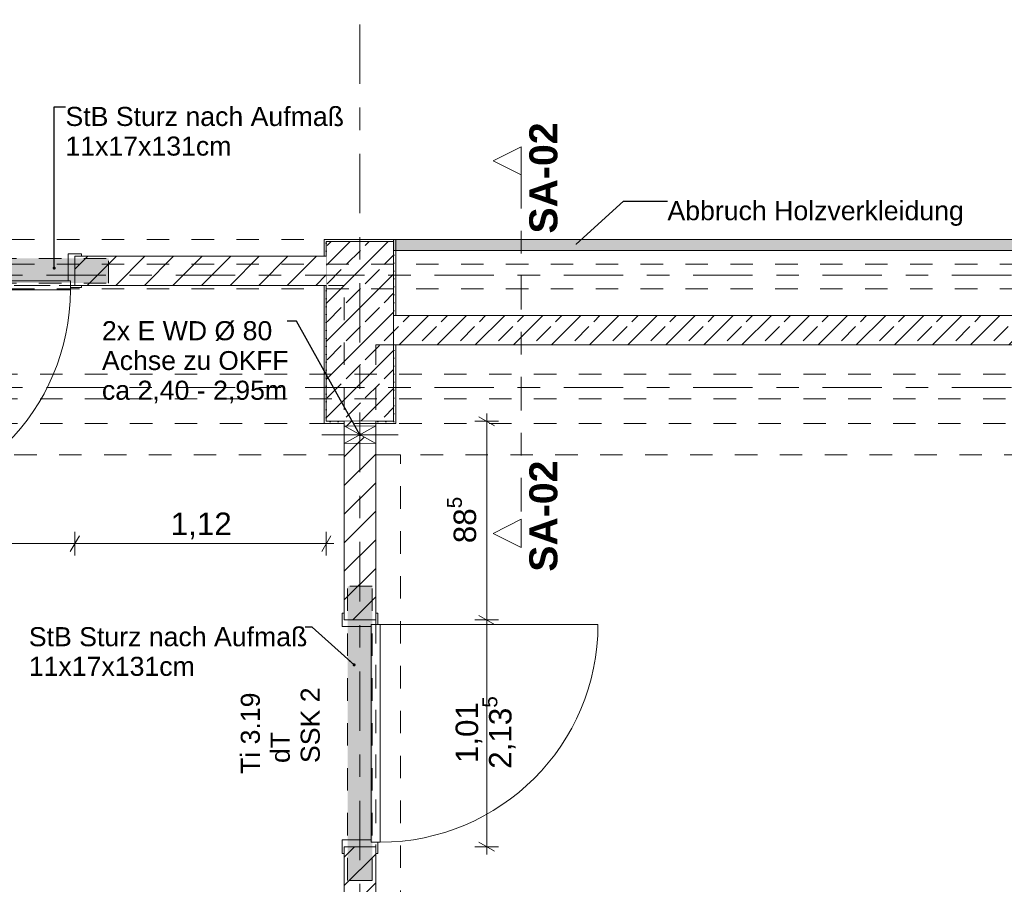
# Model space of a CAD drawing. Header units: metres. Extents: x -4 to 99, y -11 to 17.
# Tile 206 of 256: x 24.21 to 28.6, y 3.14 to 6.99. Entities that reach past the tile are written whole.
import ezdxf

# ---------------------------------------------------------------- set-up
doc = ezdxf.new("R2010")
doc.units = ezdxf.units.M
doc.header["$MEASUREMENT"] = 0
for name, pattern in [('Achse', [0.2, 0.1, -0.05, 0, -0.05]), ('Punktlinie eng', [0.0375, 0.0125, -0.025]), ('Schnittlinie', [0.3, 0.15, -0.075, 0, -0.075]), ('Strichlinie doppelt', [0.546806, 0.264583, -0.105833, 0.070556, -0.105833]), ('Strichlinie eng', [0.115, 0.075, -0.04]), ('Untersicht', [0.1, 0.075, -0.025]), ('Wipeout_Contour', [1, 0, -1])]:
    doc.linetypes.add(name, pattern=pattern)
for name, color, linetype in [('152 - Bemaßung_ Beschriftung.Ausbau', 7, 'Continuous'), ('203 - Marker.Schnitt - Ausbaudetail SA', 7, 'Continuous'), ('451 - Universal.Achsen Raster', 7, 'Continuous'), ('605 - Struktur.Wand Innen', 7, 'Continuous'), ('607 - Struktur.Stütze', 7, 'Continuous'), ('608 - Struktur.Träger', 7, 'Continuous'), ('650 - Abdeckung.Fußboden Aufbau', 7, 'Continuous'), ('Abbruch_605 - Struktur.Wand Innen', 7, 'Continuous'), ('Neubau_152 - Bemaßung_ Beschriftung.Ausbau', 7, 'Continuous'), ('Neubau_605 - Struktur.Wand Innen', 7, 'Continuous'), ('Neubau_615 - Struktur.Sturz', 7, 'Continuous'), ('Neubau_653 - Abdeckung.TB Verkofferung', 7, 'Continuous')]:
    doc.layers.add(name, color=color, linetype=linetype)
doc.styles.add('ERSTELLTER_STIL_1', font='txt')
doc.styles.add('ERSTELLTER_STIL_2', font='txt')
doc.linetypes.add('Abbruch 1', pattern='A,0,[1,2022.0244.A_L5A-PL02.04_iD_Grundriss 2.OG1.Shx,S=0.001984,R=0,X=0,Y=0],-0.25,0', length=0.25)
doc.dimstyles.new('ERSTELLTER_STIL__1', dxfattribs={"dimtxt": 0.1, "dimasz": 0.0532, "dimexe": 0.18, "dimexo": 0.0625, "dimgap": 0, "dimtad": 1, "dimzin": 0, "dimdsep": 46, "dimtxsty": 'ERSTELLTER_STIL_2', "dimblk": 'ARROWHEAD_2', "dimblk1": 'ARROWHEAD_2', "dimblk2": 'ARROWHEAD_2', "dimcen": 0.09, "dimse1": 1, "dimse2": 1, "dimclrd": 7, "dimclre": 7, "dimclrt": 7, "dimazin": 0, "dimtfac": 1, "dimtdec": 4, "dimtmove": 0, "dimatfit": 3, "dimfxl": 1, "dimtolj": 1, "dimtzin": 0, "dimarcsym": 0})
doc.dimstyles.new('ERSTELLTER_STIL__2', dxfattribs={"dimtxt": 0.1, "dimasz": 0.0532, "dimexe": 0.18, "dimexo": 0.0625, "dimgap": 0, "dimtad": 1, "dimtih": 1, "dimtoh": 1, "dimzin": 0, "dimdsep": 46, "dimtxsty": 'ERSTELLTER_STIL_2', "dimblk": 'ARROWHEAD_2', "dimblk1": 'ARROWHEAD_2', "dimblk2": 'ARROWHEAD_2', "dimcen": 0.09, "dimse1": 1, "dimse2": 1, "dimclrd": 7, "dimclre": 7, "dimclrt": 7, "dimazin": 0, "dimtfac": 1, "dimtdec": 4, "dimtmove": 0, "dimatfit": 3, "dimfxl": 1, "dimtolj": 1, "dimtzin": 0, "dimarcsym": 0})
doc.dimstyles.new('ERSTELLTER_STIL__5', dxfattribs={"dimtxt": 0.18, "dimasz": 0.00912, "dimexe": 0.18, "dimexo": 0.0625, "dimgap": 0, "dimtad": 0, "dimtih": 1, "dimtoh": 1, "dimdec": 4, "dimzin": 0, "dimdsep": 46, "dimcen": 0.09, "dimadec": 0, "dimazin": 0, "dimtfac": 1, "dimtdec": 4, "dimtmove": 0, "dimatfit": 3, "dimldrblk": 'ARROWHEAD_11', "dimfxl": 1, "dimtolj": 1, "dimtzin": 0, "dimarcsym": 0})
doc.dimstyles.new('ERSTELLTER_STIL__6', dxfattribs={"dimtxt": 0.18, "dimasz": 0.03648, "dimexe": 0.18, "dimexo": 0.0625, "dimgap": 0, "dimtad": 0, "dimtih": 1, "dimtoh": 1, "dimdec": 4, "dimzin": 0, "dimdsep": 46, "dimcen": 0.09, "dimadec": 0, "dimazin": 0, "dimtfac": 1, "dimtdec": 4, "dimtmove": 0, "dimatfit": 3, "dimldrblk": 'ARROWHEAD_11', "dimfxl": 1, "dimtolj": 1, "dimtzin": 0, "dimarcsym": 0})
doc.dimstyles.new('ERSTELLTER_STIL__7', dxfattribs={"dimtxt": 0.18, "dimasz": 0.02736, "dimexe": 0.18, "dimexo": 0.0625, "dimgap": 0, "dimtad": 0, "dimtih": 1, "dimtoh": 1, "dimdec": 4, "dimzin": 0, "dimdsep": 46, "dimcen": 0.09, "dimadec": 0, "dimazin": 0, "dimtfac": 1, "dimtdec": 4, "dimtmove": 0, "dimatfit": 3, "dimldrblk": 'ARROWHEAD_11', "dimfxl": 1, "dimtolj": 1, "dimtzin": 0, "dimarcsym": 0})
pattern_1 = [(45, (0, 0), (-0.0848528, 0.0848528), []), (45, (-0.04243, 0.04243), (-0.0848528, 0.0848528), [0.09, -0.03])]
pattern_2 = [(45, (0, 0), (-0.01767767, 0.01767767), [0, -0.025])]
pattern_3 = [(45, (0, 0), (-0.0636396, 0.0636396), [])]

# ---------------------------------------------------------------- blocks, each defined once
blk = doc.blocks.new('ARROWHEAD_11')
at = {"color": 0, "linetype": 'Continuous', "lineweight": 0}
blk.add_line((0, 0), (-1, 0), dxfattribs=at)
at = {"color": 0, "linetype": 'Continuous', "lineweight": 0, "const_width": 0.25, "flags": 128}
blk.add_lwpolyline([(-0.125, 0, 1), (0.125, 0, 1)], format="xyb", close=True, dxfattribs=at)
blk = doc.blocks.new('*D432')
at = {"layer": '152 - Bemaßung_ Beschriftung.Ausbau', "color": 7, "linetype": 'Continuous', "lineweight": 5}
for p, q in [((22.06, -4.6125), (22.06, -4.5075)), ((22.19, -4.6125), (22.19, -4.5075)), ((22.0802, -4.525), (22.0398, -4.595)), ((22.06, -4.56), (22.19, -4.56)), ((22.2102, -4.525), (22.1698, -4.595)), ((22.19, -4.56), (25.66, -4.56))]:
    blk.add_line(p, q, dxfattribs=at)
blk = doc.blocks.new('ARROWHEAD_2')
at = {"color": 0, "linetype": 'Continuous', "lineweight": 0}
for p, q in [((0, 0), (-1, 0)), ((-0.378, -0.655), (0.378, 0.655))]:
    blk.add_line(p, q, dxfattribs=at)
blk = doc.blocks.new('*D433')
at = {"layer": '152 - Bemaßung_ Beschriftung.Ausbau', "color": 7, "linetype": 'Continuous', "lineweight": 5}
for p, q in [((25.66, -4.6125), (25.66, -4.5075)), ((22.2102, -4.525), (22.1698, -4.595)), ((22.19, -4.56), (25.66, -4.56)), ((25.6802, -4.525), (25.6398, -4.595))]:
    blk.add_line(p, q, dxfattribs=at)
at = {"layer": '152 - Bemaßung_ Beschriftung.Ausbau', "color": 7, "lineweight": 5, "char_height": 0.1, "attachment_point": 7, "style": 'ERSTELLTER_STIL_2'}
for s, insert in [('\\A1;{\\pql;\\fArial|b0|i0|c0|p38;3,47}', (23.7161, -4.54)), ('\\A1;{\\pql;\\fArial|b0|i0|c0|p38;14}', (25.488, -4.54))]:
    blk.add_mtext(s, dxfattribs=dict(at, insert=insert))
blk = doc.blocks.new('*D539')
at = {"layer": '152 - Bemaßung_ Beschriftung.Ausbau', "color": 7, "linetype": 'Continuous', "lineweight": 5}
for p, q in [((23.45, 4.6021), (23.45, 4.7071)), ((24.46, 4.6021), (24.46, 4.7071)), ((23.4158, 4.6546), (23.45, 4.6546)), ((23.4702, 4.6896), (23.4298, 4.6196)), ((23.45, 4.6546), (24.46, 4.6546)), ((24.4802, 4.6896), (24.4398, 4.6196))]:
    blk.add_line(p, q, dxfattribs=at)
at = {"layer": '152 - Bemaßung_ Beschriftung.Ausbau', "color": 7, "lineweight": 5, "char_height": 0.1, "attachment_point": 7, "style": 'ERSTELLTER_STIL_2'}
for s, insert in [('\\A1;{\\pql;\\fArial|b0|i0|c0|p38;2,13\\fArial|b0|i0|c0|p38;\\A1{\\H.66x;\\S5^  ;}}', (23.7969, 4.5152)), ('\\A1;{\\pql;\\fArial|b0|i0|c0|p38;1,01}', (23.822, 4.6746))]:
    blk.add_mtext(s, dxfattribs=dict(at, insert=insert))
blk = doc.blocks.new('*D540')
at = {"layer": '152 - Bemaßung_ Beschriftung.Ausbau', "color": 7, "linetype": 'Continuous', "lineweight": 5}
for p, q in [((24.46, 4.6021), (24.46, 4.7071)), ((25.58, 4.6021), (25.58, 4.7071)), ((24.4802, 4.6896), (24.4398, 4.6196)), ((24.46, 4.6546), (25.58, 4.6546)), ((25.5598, 4.6196), (25.6002, 4.6896)), ((25.58, 4.6546), (25.6142, 4.6546))]:
    blk.add_line(p, q, dxfattribs=at)
at = {"layer": '152 - Bemaßung_ Beschriftung.Ausbau', "color": 7, "lineweight": 5, "insert": (24.887, 4.6746), "char_height": 0.1, "attachment_point": 7, "style": 'ERSTELLTER_STIL_2'}
blk.add_mtext('\\A1;{\\pql;\\fArial|b0|i0|c0|p38;1,12}', dxfattribs=at)
blk = doc.blocks.new('*D575')
at = {"layer": '152 - Bemaßung_ Beschriftung.Ausbau', "color": 7, "linetype": 'Continuous', "lineweight": 5}
for p, q in [((26.3472, 4.315), (26.2422, 4.315)), ((26.2597, 4.3352), (26.3297, 4.2948)), ((26.2947, 3.305), (26.2947, 4.315)), ((26.3472, 3.305), (26.2422, 3.305)), ((26.2597, 3.3252), (26.3297, 3.2848)), ((26.2947, 3.2708), (26.2947, 3.305))]:
    blk.add_line(p, q, dxfattribs=at)
at = {"layer": '152 - Bemaßung_ Beschriftung.Ausbau', "color": 7, "lineweight": 5, "char_height": 0.1, "attachment_point": 7, "rotation": 90, "style": 'ERSTELLTER_STIL_2'}
for s, insert in [('\\A1;{\\pql;\\fArial|b0|i0|c0|p38;2,13\\fArial|b0|i0|c0|p38;\\A1{\\H.66x;\\S5^  ;}}', (26.4341, 3.6519)), ('\\A1;{\\pql;\\fArial|b0|i0|c0|p38;1,01}', (26.2747, 3.677))]:
    blk.add_mtext(s, dxfattribs=dict(at, insert=insert))
blk = doc.blocks.new('*D576')
at = {"layer": '152 - Bemaßung_ Beschriftung.Ausbau', "color": 7, "linetype": 'Continuous', "lineweight": 5}
for p, q in [((26.3297, 5.1798), (26.2597, 5.2202)), ((26.2947, 5.2), (26.2947, 5.2342)), ((26.3472, 5.2), (26.2422, 5.2)), ((26.2947, 4.315), (26.2947, 5.2)), ((26.3472, 4.315), (26.2422, 4.315)), ((26.2597, 4.3352), (26.3297, 4.2948))]:
    blk.add_line(p, q, dxfattribs=at)
at = {"layer": '152 - Bemaßung_ Beschriftung.Ausbau', "color": 7, "lineweight": 5, "insert": (26.2763, 4.6566), "char_height": 0.1, "attachment_point": 7, "rotation": 90, "style": 'ERSTELLTER_STIL_2'}
blk.add_mtext('\\A1;{\\pql;\\fArial|b0|i0|c0|p38;88\\fArial|b0|i0|c0|p38;\\A1{\\H.66x;\\S5^  ;}}', dxfattribs=at)
blk = doc.blocks.new('*D610')
at = {"layer": '152 - Bemaßung_ Beschriftung.Ausbau', "color": 7, "linetype": 'Continuous', "lineweight": 5}
for p, q in [((45.7803, 0.245), (45.7803, 3.72)), ((45.7453, 0.2652), (45.8153, 0.2248)), ((45.8328, 0.245), (45.7278, 0.245)), ((45.7803, 0.005), (45.7803, 0.245)), ((45.8328, 0.005), (45.7278, 0.005)), ((45.7453, 0.0252), (45.8153, -0.0152)), ((45.7803, -0.0292), (45.7803, 0.005))]:
    blk.add_line(p, q, dxfattribs=at)
at = {"color": 254, "linetype": 'Wipeout_Contour', "lineweight": 0, "ltscale": 182.85335}
blk.add_wipeout([(45.7818, 0.0277), (45.7818, 0.2223), (45.6389, 0.2223), (45.6389, 0.0277)], dxfattribs=at).dxf.layer = '152 - Bemaßung_ Beschriftung.Ausbau'
at = {"layer": '152 - Bemaßung_ Beschriftung.Ausbau', "color": 7, "lineweight": 5, "insert": (45.7603, 0.0491), "char_height": 0.1, "attachment_point": 7, "rotation": 90, "style": 'ERSTELLTER_STIL_2'}
blk.add_mtext('\\A1;{\\pql;\\fArial|b0|i0|c0|p38;24}', dxfattribs=at)
blk = doc.blocks.new('*D611')
at = {"layer": '152 - Bemaßung_ Beschriftung.Ausbau', "color": 7, "linetype": 'Continuous', "lineweight": 5}
for p, q in [((45.7453, 3.7402), (45.8153, 3.6998)), ((45.8328, 3.72), (45.7278, 3.72)), ((45.7803, 0.245), (45.7803, 3.72)), ((45.7453, 0.2652), (45.8153, 0.2248))]:
    blk.add_line(p, q, dxfattribs=at)
at = {"layer": '152 - Bemaßung_ Beschriftung.Ausbau', "color": 7, "lineweight": 5, "char_height": 0.1, "attachment_point": 7, "rotation": 90, "style": 'ERSTELLTER_STIL_2'}
for s, insert in [('\\A1;{\\pql;\\fArial|b0|i0|c0|p38;17\\fArial|b0|i0|c0|p38;\\A1{\\H.66x;\\S5^  ;}}', (45.7614, 3.4979)), ('\\A1;{\\pql;\\fArial|b0|i0|c0|p38;3,47\\fArial|b0|i0|c0|p38;\\A1{\\H.66x;\\S5^  ;}}', (45.7797, 1.7235))]:
    blk.add_mtext(s, dxfattribs=dict(at, insert=insert))

msp = doc.modelspace()

# ---------------------------------------------------------------- hatches: boundary and pattern name
at = {"layer": '605 - Struktur.Wand Innen', "linetype": 'Continuous', "lineweight": 0, "true_color": 0x000000}
h = msp.add_hatch(dxfattribs=at)
h.set_pattern_fill('Beton__Stahlbeton_0001', color=18, style=0, pattern_type=2)
h.set_pattern_definition(pattern_1)
h.paths.add_polyline_path([(32.77, 5.6705), (25.88, 5.6705), (25.88, 5.5395), (32.77, 5.5395)])
at = {"layer": '607 - Struktur.Stütze', "linetype": 'Continuous', "lineweight": 0, "true_color": 0x000000}
h = msp.add_hatch(dxfattribs=at)
h.set_pattern_fill('Gips_0001', color=18, style=0, pattern_type=2)
h.set_pattern_definition(pattern_2)
h.paths.add_polyline_path([(25.57, 6.01), (25.57, 5.935), (25.58, 5.935), (25.58, 6), (25.88, 6), (25.88, 6.01)])
h = msp.add_hatch(dxfattribs=at)
h.set_pattern_fill('Beton__Stahlbeton_0001', color=18, style=0, pattern_type=2)
h.set_pattern_definition(pattern_1)
h.paths.add_polyline_path([(25.58, 5.2), (25.88, 5.2), (25.88, 6), (25.58, 6)])
h = msp.add_hatch(dxfattribs=at)
h.set_pattern_fill('Gips_0001', color=18, style=0, pattern_type=2)
h.set_pattern_definition(pattern_2)
h.paths.add_polyline_path([(25.89, 5.96), (25.88, 5.96), (25.88, 5.6705), (25.89, 5.6705)])
h = msp.add_hatch(dxfattribs=at)
h.set_pattern_fill('Gips_0001', color=18, style=0, pattern_type=2)
h.set_pattern_definition(pattern_2)
h.paths.add_polyline_path([(25.57, 5.19), (25.66, 5.19), (25.66, 5.2), (25.58, 5.2), (25.58, 5.805), (25.57, 5.805)])
h = msp.add_hatch(dxfattribs=at)
h.set_pattern_fill('Gips_0001', color=18, style=0, pattern_type=2)
h.set_pattern_definition(pattern_2)
h.paths.add_polyline_path([(25.8, 5.19), (25.89, 5.19), (25.89, 5.5395), (25.88, 5.5395), (25.88, 5.2), (25.8, 5.2)])
at = {"layer": 'Abbruch_605 - Struktur.Wand Innen', "linetype": 'Continuous', "lineweight": 0, "true_color": 0x000000}
h = msp.add_hatch(dxfattribs=at)
h.set_pattern_fill('Holz__Sperrholz_2_0001', color=18, style=0, pattern_type=2)
h.set_pattern_definition([(0, (0, 0), (0, 0.065), []), (45, (0, 0), (-0.13, 0.13), [0.0919239, -0.0919239]), (45, (0.065, 0), (-0.13, 0.13), [0.0919239, -0.0919239]), (45, (0.13, 0), (-0.13, 0.13), [0.0919239, -0.0919239]), (45, (0.195, 0), (-0.13, 0.13), [0.0919239, -0.0919239]), (315, (0, 0), (0.13, 0.13), [0.0919239, -0.0919239]), (315, (0.065, 0), (0.13, 0.13), [0.0919239, -0.0919239]), (315, (0.13, 0), (0.13, 0.13), [0.0919239, -0.0919239]), (315, (0.195, 0), (0.13, 0.13), [0.0919239, -0.0919239])])
h.paths.add_polyline_path([(25.88, 6), (25.88, 6), (25.88, 5.96), (32.78, 5.96), (32.78, 6.01), (25.88, 6.01)])
h = msp.add_hatch(dxfattribs=at)
h.set_pattern_fill('MW_Ziegel_0001', color=18, style=0, pattern_type=2)
h.set_pattern_definition(pattern_3)
h.paths.add_polyline_path([(25.8, 5.18), (25.66, 5.18), (25.73, 5.14)])
h = msp.add_hatch(dxfattribs=at)
h.set_pattern_fill('MW_Ziegel_0001', color=18, style=0, pattern_type=2)
h.set_pattern_definition(pattern_3)
h.paths.add_polyline_path([(25.66, 5.1), (25.8, 5.1), (25.73, 5.14)])

# ---------------------------------------------------------------- linework, layer by layer
at = {"layer": '203 - Marker.Schnitt - Ausbaudetail SA', "color": 7, "linetype": 'Schnittlinie', "lineweight": 13}
msp.add_line((26.4478, 6.2975), (26.4478, 4.763), dxfattribs=at)
at = {"layer": '451 - Universal.Achsen Raster', "color": 160, "linetype": 'Strichlinie doppelt', "lineweight": 9, "true_color": 0x3232ff}
msp.add_line((64.935, 5.35), (-3.175, 5.35), dxfattribs=at)
at = {"layer": '605 - Struktur.Wand Innen', "color": 1, "linetype": 'Continuous', "lineweight": 13}
for p, q in [((24.43, 5.945), (24.43, 5.825)), ((25.65, 4.285), (25.78, 4.285)), ((25.65, 3.335), (25.78, 3.335))]:
    msp.add_line(p, q, dxfattribs=at)
at = {"layer": '605 - Struktur.Wand Innen', "color": 7, "linetype": 'Continuous', "lineweight": 18, "flags": 128}
for points in [[(32.77, 5.6705), (25.88, 5.6705)], [(25.88, 5.5395), (32.77, 5.5395)]]:
    msp.add_lwpolyline(points, dxfattribs=at)
at = {"layer": '607 - Struktur.Stütze', "color": 7, "linetype": 'Continuous', "lineweight": 5, "flags": 128}
for points in [[(25.88, 6.01), (25.57, 6.01), (25.57, 5.935)], [(25.89, 5.6705), (25.89, 5.96)], [(25.57, 5.805), (25.57, 5.19), (25.66, 5.19)], [(25.8, 5.19), (25.89, 5.19), (25.89, 5.5395)]]:
    msp.add_lwpolyline(points, dxfattribs=at)
at = {"layer": '607 - Struktur.Stütze', "color": 7, "linetype": 'Continuous', "lineweight": 13, "flags": 128}
msp.add_lwpolyline([(25.58, 5.2), (25.88, 5.2), (25.88, 6), (25.58, 6)], close=True, dxfattribs=at)
at = {"layer": '608 - Struktur.Träger', "color": 7, "linetype": 'Untersicht', "lineweight": 13}
for p, q in [((0.38, 6.01), (61.88, 6.01)), ((14.5051, 5.41), (61.88, 5.41))]:
    msp.add_line(p, q, dxfattribs=at)
at = {"layer": '608 - Struktur.Träger', "color": 7, "linetype": 'Achse', "lineweight": 9}
msp.add_line((14.5051, 5.3), (61.88, 5.3), dxfattribs=at)
at = {"layer": '650 - Abdeckung.Fußboden Aufbau', "color": 7, "linetype": 'Continuous', "lineweight": 13, "flags": 128}
for points in [[(24.46, 5.805), (24.46, 5.935), (25.57, 5.935), (25.57, 6.01), (25.89, 6.01), (25.89, 5.6705), (32.77, 5.6705), (32.77, 6.01), (33.09, 6.01), (33.09, 5.935), (34.21, 5.935), (34.21, 5.814)], [(22.19, 5.805), (22.19, 0.71), (22.29, 0.71), (22.29, 0.255), (25.57, 0.255), (25.57, 0.71), (25.66, 0.71), (25.66, 3.305), (25.8, 3.305)], [(25.8, 4.315), (25.66, 4.315), (25.66, 5.19), (25.57, 5.19), (25.57, 5.805), (24.46, 5.805)], [(25.8, 0.71), (25.89, 0.71), (25.89, 0.255), (29.17, 0.255), (29.17, 0.71), (29.23, 0.71), (29.23, 5.295), (29.23, 5.5395), (25.89, 5.5395), (25.89, 5.19), (25.8, 5.19), (25.8, 4.315)], [(25.8, 3.305), (25.8, 0.71)]]:
    msp.add_lwpolyline(points, dxfattribs=at)
at = {"layer": '650 - Abdeckung.Fußboden Aufbau', "color": 7, "linetype": 'Strichlinie eng', "lineweight": 13, "flags": 128}
for points in [[(23.45, 5.805), (24.46, 5.805)], [(25.8, 4.315), (25.8, 3.305)]]:
    msp.add_lwpolyline(points, dxfattribs=at)
at = {"layer": 'Abbruch_605 - Struktur.Wand Innen', "color": 7, "linetype": 'Abbruch 1', "lineweight": 18}
for p, q in [((25.8, 5.18), (25.66, 5.18)), ((25.66, 5.1), (25.8, 5.1))]:
    msp.add_line(p, q, dxfattribs=at)
at = {"layer": 'Abbruch_605 - Struktur.Wand Innen', "color": 160, "linetype": 'Abbruch 1', "lineweight": 5, "true_color": 0x3232ff}
msp.add_line((25.56, 5.14), (25.9, 5.14), dxfattribs=at)
msp.add_line((25.56, 5.14), (25.9, 5.14), dxfattribs=at)
at = {"layer": 'Abbruch_605 - Struktur.Wand Innen', "color": 7, "linetype": 'Abbruch 1', "lineweight": 18, "flags": 128}
for points in [[(32.78, 6.01), (25.88, 6.01)], [(25.88, 6.01), (25.88, 6)], [(25.88, 5.96), (32.78, 5.96)], [(25.66, 5.18), (25.66, 5.1)], [(25.8, 5.1), (25.8, 5.18)]]:
    msp.add_lwpolyline(points, dxfattribs=at)
at = {"layer": 'Neubau_605 - Struktur.Wand Innen', "color": 1, "linetype": 'Continuous', "lineweight": 9}
for p, q in [((25.66, 5.1), (25.8, 5.18)), ((25.66, 5.18), (25.8, 5.1))]:
    msp.add_line(p, q, dxfattribs=at)
at = {"layer": 'Neubau_653 - Abdeckung.TB Verkofferung', "color": 1, "linetype": 'Untersicht', "lineweight": 9}
for p, q in [((22.19, 5.805), (25.66, 5.805)), ((25.66, 5.0505), (25.66, 5.805)), ((25.8, 5.5395), (29.23, 5.5395)), ((22.19, 5.0505), (25.66, 5.0505)), ((25.91, 1.01), (25.91, 5.0505))]:
    msp.add_line(p, q, dxfattribs=at)

# ---------------------------------------------------------------- texts
at = {"layer": '152 - Bemaßung_ Beschriftung.Ausbau', "color": 7, "linetype": 'Continuous', "lineweight": 9, "insert": (27.0996, 6.1803), "char_height": 0.085, "attachment_point": 1, "style": 'ERSTELLTER_STIL_2'}
msp.add_mtext('\\A1;{\\pql;\\fArial|b0|i0|c0|p38;Ab\\fArial|b0|i0|c0|p38;bruch\\fArial|b0|i0|c0|p38; Holzverkleidung}', dxfattribs=at)
at = {"layer": '203 - Marker.Schnitt - Ausbaudetail SA', "color": 7, "lineweight": 13, "char_height": 0.125, "rotation": 90, "style": 'ERSTELLTER_STIL_1'}
for s, insert, attachment_point in [('\\A1;{\\pql;\\pt0;\\fArial|b1|i0|c0|p38;SA-02}', (26.6111, 6.0359), 7), ('\\A1;{\\pqr;\\pt0;\\fArial|b1|i0|c0|p38;SA-02}', (26.6111, 5.0246), 9)]:
    msp.add_mtext(s, dxfattribs=dict(at, insert=insert, attachment_point=attachment_point))
at = {"layer": '605 - Struktur.Wand Innen', "color": 1, "lineweight": 9, "char_height": 0.085, "rotation": 90, "style": 'ERSTELLTER_STIL_2'}
for s, insert, attachment_point in [('\\A1;{\\pqc;\\pt0;\\fArial|b0|i0|c0|p38;Ti 3.19}', (25.2852, 3.81), 8), ('\\A1;{\\pql;\\pt0;\\fArial|b0|i0|c0|p38;SSK 2}', (25.4659, 3.6775), 1), ('\\A1;{\\pql;\\pt0;\\fArial|b0|i0|c0|p38;dT}', (25.3323, 3.6775), 1), ('\\A1;{\\pqr;\\pt0;\\fArial|b0|i0|c0|p38;}', (25.3129, 3.6122), 3), ('\\A1;{\\pqr;\\pt0;\\fArial|b0|i0|c0|p38;}', (25.4464, 3.6122), 3)]:
    msp.add_mtext(s, dxfattribs=dict(at, insert=insert, attachment_point=attachment_point))
at = {"layer": 'Neubau_152 - Bemaßung_ Beschriftung.Ausbau', "color": 7, "linetype": 'Continuous', "lineweight": 9, "char_height": 0.085, "attachment_point": 1, "style": 'ERSTELLTER_STIL_2'}
for s, insert, line_spacing_factor in [('\\A1;{\\pql;\\fArial|b0|i0|c0|p38;StB Sturz\\fArial|b0|i0|c0|p38; nach Aufmaß\\P\\pql;\\fArial|b0|i0|c0|p38;11\\fArial|b0|i0|c0|p38;x\\fArial|b0|i0|c0|p38;17\\fArial|b0|i0|c0|p38;x\\fArial|b0|i0|c0|p38;131\\fArial|b0|i0|c0|p38;cm}', (24.4181, 6.5999), 0.931204), ('\\A1;{\\pql;\\fArial|b0|i0|c0|p38;2x \\fArial|b0|i0|c0|p38;E WD Ø 80\\P\\pql;\\fArial|b0|i0|c0|p38;Achse \\fArial|b0|i0|c0|p38;\\H0.983357x;zu OKF\\fArial|b0|i0|c0|p38;\\H1.016925x;F\\P\\pql;\\fArial|b0|i0|c0|p38;ca\\fArial|b0|i0|c0|p38; 2,40 - 2,95m}', (24.5806, 5.6456), 0.93588), ('\\A1;{\\pql;\\fArial|b0|i0|c0|p38;StB Sturz\\fArial|b0|i0|c0|p38; nach Aufmaß\\P\\pql;\\fArial|b0|i0|c0|p38;11\\fArial|b0|i0|c0|p38;x\\fArial|b0|i0|c0|p38;17\\fArial|b0|i0|c0|p38;x\\fArial|b0|i0|c0|p38;131\\fArial|b0|i0|c0|p38;cm}', (24.2549, 4.2827), 0.931204)]:
    msp.add_mtext(s, dxfattribs=dict(at, insert=insert, line_spacing_factor=line_spacing_factor))

# ---------------------------------------------------------------- leaders
at = {"layer": '152 - Bemaßung_ Beschriftung.Ausbau', "color": 7, "linetype": 'Continuous', "lineweight": 9, "annotation_type": 0, "has_hookline": 1, "hookline_direction": 0, "text_width": 1.3108}
msp.add_leader([(26.6926, 5.9882), (26.9041, 6.1803), (27.0996, 6.1803)], dimstyle='ERSTELLTER_STIL__5', dxfattribs=at)
at = {"layer": 'Neubau_152 - Bemaßung_ Beschriftung.Ausbau', "color": 1, "linetype": 'Continuous', "lineweight": 13, "annotation_type": 0, "has_hookline": 1, "hookline_direction": 1, "text_width": 1.2306}
msp.add_leader([(25.7037, 4.1148), (25.5164, 4.2827), (25.4855, 4.2827)], dimstyle='ERSTELLTER_STIL__7', dxfattribs=at)

# ---------------------------------------------------------------- next in the draw order: wipeouts: each hides what was drawn before it
at = {"color": 254, "linetype": 'Wipeout_Contour', "lineweight": 0, "ltscale": 81.00542}
msp.add_wipeout([(26.4478, 6.4225), (26.3228, 6.36), (26.4478, 6.2975)], dxfattribs=at).dxf.layer = '203 - Marker.Schnitt - Ausbaudetail SA'
at = {"color": 254, "linetype": 'Wipeout_Contour', "lineweight": 0, "ltscale": 79.979405}
msp.add_wipeout([(26.4478, 4.638), (26.4478, 4.763), (26.3228, 4.7005)], dxfattribs=at).dxf.layer = '203 - Marker.Schnitt - Ausbaudetail SA'
at = {"color": 254, "linetype": 'Wipeout_Contour', "lineweight": 0, "ltscale": 102.807666}
msp.add_wipeout([(24.46, 5.935), (24.46, 5.805), (25.58, 5.805), (25.58, 5.935)], dxfattribs=at).dxf.layer = '605 - Struktur.Wand Innen'
at = {"color": 254, "linetype": 'Wipeout_Contour', "lineweight": 0, "ltscale": 105.010755}
msp.add_wipeout([(25.8, 5.2), (25.66, 5.2), (25.66, 5.18), (25.8, 5.18)], dxfattribs=at).dxf.layer = '605 - Struktur.Wand Innen'
at = {"color": 254, "linetype": 'Wipeout_Contour', "lineweight": 0, "ltscale": 104.652632}
msp.add_wipeout([(25.66, 4.315), (25.8, 4.315), (25.8, 5.1), (25.66, 5.1)], dxfattribs=at).dxf.layer = '605 - Struktur.Wand Innen'
at = {"color": 254, "linetype": 'Wipeout_Contour', "lineweight": 0, "ltscale": 103.373007}
msp.add_wipeout([(25.8, 3.305), (25.66, 3.305), (25.66, 0.7), (25.8, 0.7)], dxfattribs=at).dxf.layer = '605 - Struktur.Wand Innen'

# ---------------------------------------------------------------- next in the draw order: hatches: boundary and pattern name
at = {"layer": '605 - Struktur.Wand Innen', "linetype": 'Continuous', "lineweight": 0, "true_color": 0x000000}
h = msp.add_hatch(dxfattribs=at)
h.set_pattern_fill('MW_Ziegel_0001', color=18, style=0, pattern_type=2)
h.set_pattern_definition(pattern_3)
h.paths.add_polyline_path([(24.46, 5.935), (24.46, 5.805), (25.58, 5.805), (25.58, 5.935)])
h = msp.add_hatch(dxfattribs=at)
h.set_pattern_fill('MW_Ziegel_0001', color=18, style=0, pattern_type=2)
h.set_pattern_definition(pattern_3)
h.paths.add_polyline_path([(25.8, 5.2), (25.66, 5.2), (25.66, 5.18), (25.8, 5.18)])
h = msp.add_hatch(dxfattribs=at)
h.set_pattern_fill('MW_Ziegel_0001', color=18, style=0, pattern_type=2)
h.set_pattern_definition(pattern_3)
h.paths.add_polyline_path([(25.66, 4.315), (25.8, 4.315), (25.8, 5.1), (25.66, 5.1)])
h = msp.add_hatch(dxfattribs=at)
h.set_pattern_fill('MW_Ziegel_0001', color=18, style=0, pattern_type=2)
h.set_pattern_definition(pattern_3)
h.paths.add_polyline_path([(25.8, 3.305), (25.66, 3.305), (25.66, 0.7), (25.8, 0.7)])
at = {"layer": 'Neubau_615 - Struktur.Sturz', "linetype": 'Continuous', "lineweight": 0, "true_color": 0x3f0000}
for points in [[(23.3, 5.925), (23.3, 5.815), (24.61, 5.815), (24.61, 5.925)], [(25.675, 3.155), (25.785, 3.155), (25.785, 4.465), (25.675, 4.465)]]:
    msp.add_hatch(color=18, dxfattribs=at).paths.add_polyline_path(points)

# ---------------------------------------------------------------- next in the draw order: linework, layer by layer
at = {"layer": '203 - Marker.Schnitt - Ausbaudetail SA', "color": 7, "linetype": 'Continuous', "lineweight": 13, "flags": 128}
for points in [[(26.4478, 6.4225), (26.4478, 6.2975), (26.3228, 6.36)], [(26.4478, 4.638), (26.4478, 4.763), (26.3228, 4.7005)]]:
    msp.add_lwpolyline(points, close=True, dxfattribs=at)
at = {"layer": '451 - Universal.Achsen Raster', "color": 160, "linetype": 'Strichlinie doppelt', "lineweight": 9, "true_color": 0x3232ff}
for p, q in [((25.73, -10.585), (25.73, 16.355)), ((64.935, 5.85), (-3.175, 5.85))]:
    msp.add_line(p, q, dxfattribs=at)
at = {"layer": '605 - Struktur.Wand Innen', "color": 1, "linetype": 'Continuous', "lineweight": 13}
for p, q in [((24.49, 5.945), (24.43, 5.945)), ((24.46, 5.805), (24.46, 5.935)), ((24.46, 5.935), (24.49, 5.935)), ((24.49, 5.935), (24.49, 5.945)), ((24.44, 5.825), (23.47, 5.825)), ((24.43, 5.825), (24.44, 5.825)), ((24.44, 5.825), (24.44, 5.795)), ((24.44, 5.785), (24.44, 5.825)), ((24.44, 5.795), (24.49, 5.795)), ((24.49, 5.805), (24.46, 5.805)), ((24.49, 5.795), (24.49, 5.805)), ((23.47, 5.785), (24.44, 5.785)), ((25.66, 4.345), (25.65, 4.345)), ((25.65, 4.345), (25.65, 4.285)), ((25.66, 4.315), (25.66, 4.345)), ((25.81, 4.345), (25.8, 4.345)), ((25.8, 4.345), (25.8, 4.315)), ((25.81, 4.295), (25.81, 4.345)), ((25.8, 4.315), (25.66, 4.315)), ((25.78, 4.285), (25.78, 4.295)), ((25.78, 4.295), (25.81, 4.295)), ((25.78, 3.325), (25.78, 4.295)), ((25.78, 4.295), (25.82, 4.295)), ((25.82, 4.295), (25.82, 3.325)), ((25.82, 4.295), (26.79, 4.295)), ((25.65, 3.275), (25.65, 3.335)), ((25.78, 3.335), (25.78, 3.325)), ((25.8, 3.305), (25.66, 3.305)), ((25.66, 3.305), (25.66, 3.275)), ((25.78, 3.325), (25.81, 3.325)), ((25.82, 3.325), (25.78, 3.325)), ((25.8, 3.275), (25.8, 3.305)), ((25.81, 3.325), (25.81, 3.275)), ((25.66, 3.275), (25.65, 3.275)), ((25.81, 3.275), (25.8, 3.275))]:
    msp.add_line(p, q, dxfattribs=at)
at = {"layer": '605 - Struktur.Wand Innen', "color": 7, "linetype": 'Continuous', "lineweight": 18}
for p, q in [((24.46, 5.805), (24.46, 5.935)), ((24.46, 5.805), (24.46, 5.935)), ((24.46, 5.805), (24.46, 5.935)), ((25.8, 4.315), (25.66, 4.315)), ((25.8, 4.315), (25.66, 4.315)), ((25.8, 4.315), (25.66, 4.315)), ((25.8, 3.305), (25.66, 3.305)), ((25.8, 3.305), (25.66, 3.305)), ((25.8, 3.305), (25.66, 3.305))]:
    msp.add_line(p, q, dxfattribs=at)
at = {"layer": '605 - Struktur.Wand Innen', "color": 7, "linetype": 'Continuous', "lineweight": 18, "flags": 128}
for points in [[(25.58, 5.935), (24.46, 5.935)], [(24.46, 5.805), (25.58, 5.805)], [(25.66, 5.2), (25.66, 5.18)], [(25.8, 5.18), (25.8, 5.2)], [(25.66, 5.1), (25.66, 4.315)], [(25.8, 4.315), (25.8, 5.1)], [(25.66, 3.305), (25.66, 0.7)], [(25.8, 0.7), (25.8, 3.305)]]:
    msp.add_lwpolyline(points, dxfattribs=at)
at = {"layer": '605 - Struktur.Wand Innen', "color": 1, "linetype": 'Continuous', "lineweight": 9}
for centre in [(23.47, 5.785), (25.82, 4.295)]:
    msp.add_arc(centre, 0.97, 270, 0, dxfattribs=at)
at = {"layer": '608 - Struktur.Träger', "color": 7, "linetype": 'Achse', "lineweight": 9}
msp.add_line((0.38, 5.9), (61.88, 5.9), dxfattribs=at)
at = {"layer": '608 - Struktur.Träger', "color": 7, "linetype": 'Untersicht', "lineweight": 13}
for p, q in [((0.38, 5.79), (61.88, 5.79)), ((14.5051, 5.19), (61.88, 5.19))]:
    msp.add_line(p, q, dxfattribs=at)
at = {"layer": 'Neubau_615 - Struktur.Sturz', "color": 1, "linetype": 'Punktlinie eng', "lineweight": 13}
for p, q in [((23.3, 5.925), (24.61, 5.925)), ((24.61, 5.815), (24.61, 5.925)), ((23.3, 5.815), (24.61, 5.815)), ((25.675, 3.155), (25.675, 4.465)), ((25.785, 4.465), (25.675, 4.465)), ((25.785, 3.155), (25.785, 4.465)), ((25.785, 3.155), (25.675, 3.155))]:
    msp.add_line(p, q, dxfattribs=at)
at = {"layer": 'Neubau_653 - Abdeckung.TB Verkofferung', "color": 1, "linetype": 'Untersicht', "lineweight": 9}
for p, q in [((25.8, 5.0505), (25.8, 5.5395)), ((25.8, 1.01), (25.8, 5.0505)), ((25.91, 5.0505), (25.8, 5.0505)), ((25.8, 5.0505), (29.23, 5.0505))]:
    msp.add_line(p, q, dxfattribs=at)

# ---------------------------------------------------------------- next in the draw order: dimensions: what is measured, and where the dimension line sits
at = {"layer": '152 - Bemaßung_ Beschriftung.Ausbau', "color": 7, "linetype": 'Continuous', "lineweight": 5}
for base, p1, p2, picture, middle in [((24.46, 4.6546), (23.45, 5.795), (24.46, 5.795), '*D539', (23.9519, 4.7246)), ((25.58, 4.6546), (24.46, 5.795), (25.58, 5.2), '*D540', (25.0168, 4.7246)), ((22.19, -4.56), (22.06, 3.2525), (22.19, 3.2525), '*D432', (21.9642, -4.49)), ((25.66, -4.56), (22.19, 3.2525), (25.66, 2.95), '*D433', (23.846, -4.49))]:
    dim = msp.add_linear_dim(base=base, p1=p1, p2=p2, dimstyle='ERSTELLTER_STIL__2', dxfattribs=at)
    dim.commit()
    dim.dimension.update_dxf_attribs({"geometry": picture, "text_midpoint": middle, "dimtype": 160})
for base, p1, p2, picture, middle in [((26.2946959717, 5.1999822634), (25.81, 4.3149822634), (25.8799889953, 5.1999822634), '*D576', (26.2246959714, 4.8678485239)), ((26.2947, 4.315), (25.81, 3.305), (25.81, 4.315), '*D575', (26.2247, 3.8068))]:
    dim = msp.add_linear_dim(base=base, p1=p1, p2=p2, angle=90, dimstyle='ERSTELLTER_STIL__1', dxfattribs=at)
    dim.commit()
    dim.dimension.update_dxf_attribs({"geometry": picture, "text_midpoint": middle, "dimtype": 160, "text_rotation": 90})

# ---------------------------------------------------------------- next in the draw order: leaders
at = {"layer": 'Neubau_152 - Bemaßung_ Beschriftung.Ausbau', "color": 1, "linetype": 'Continuous', "lineweight": 13, "annotation_type": 0, "has_hookline": 1}
for points, dimstyle, hookline_direction, text_width in [([(22.5995, 5.14), (23.0493, 7.6375), (23.2534, 7.6375)], 'ERSTELLTER_STIL__6', 0, 1.3686), ([(24.3681, 5.882), (24.3681, 6.5999), (24.4181, 6.5999)], 'ERSTELLTER_STIL__7', 0, 1.2306), ([(25.73, 5.14), (25.447, 5.6456), (25.4059, 5.6456)], 'ERSTELLTER_STIL__7', 1, 0.8253)]:
    msp.add_leader(points, dimstyle=dimstyle, dxfattribs=dict(at, hookline_direction=hookline_direction, text_width=text_width))

# ---------------------------------------------------------------- next in the draw order: dimensions: what is measured, and where the dimension line sits
at = {"layer": '152 - Bemaßung_ Beschriftung.Ausbau', "color": 7, "linetype": 'Continuous', "lineweight": 5}
dim = msp.add_linear_dim(base=(45.7803, 0.245), p1=(21.9375, 0.005), p2=(22.1775, 0.245), angle=90, dimstyle='ERSTELLTER_STIL__1', dxfattribs=at)
dim.commit()
dim.dimension.update_dxf_attribs({"geometry": '*D610', "text_midpoint": (45.7103, 0.1253), "dimtype": 160, "text_rotation": 90})

# ---------------------------------------------------------------- next in the draw order: dimensions: what is measured, and where the dimension line sits
dim = msp.add_linear_dim(base=(45.780333, 3.719998), p1=(22.1775, 0.245), p2=(44.709987, 3.719998), angle=90, dimstyle='ERSTELLTER_STIL__1', dxfattribs=at)
dim.commit()
dim.dimension.update_dxf_attribs({"geometry": '*D611', "text_midpoint": (45.710333, 1.988441), "dimtype": 160, "text_rotation": 90})

doc.saveas('drawing.dxf')
